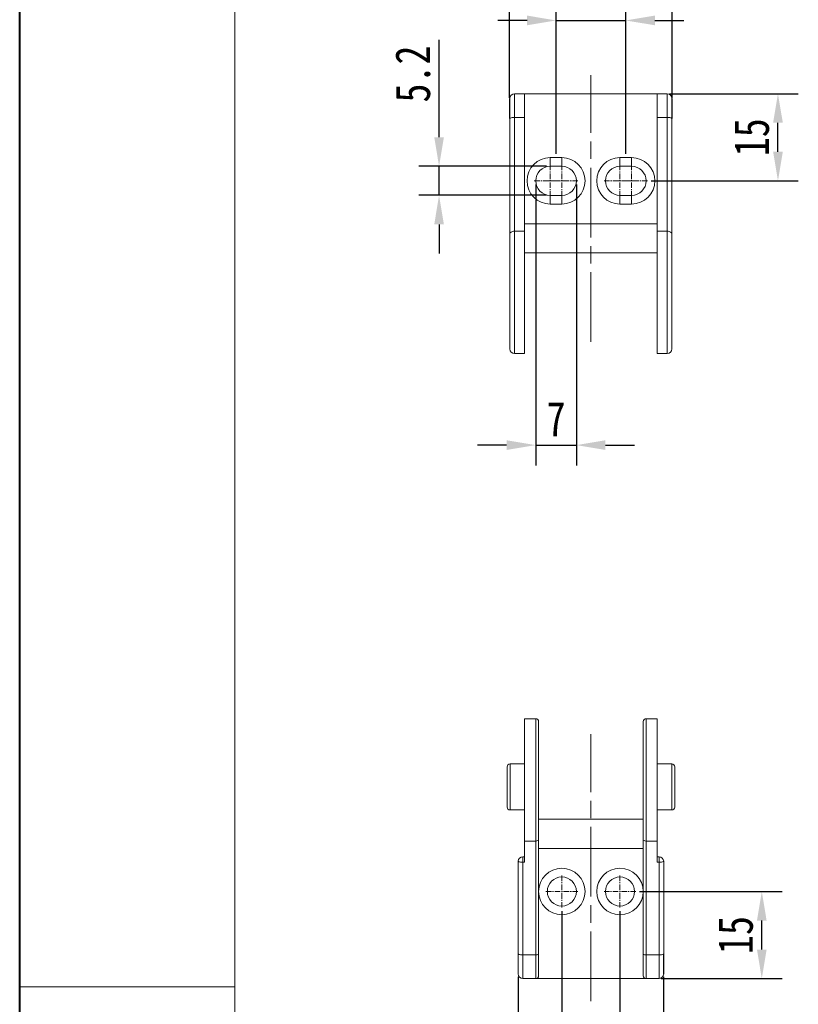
# Model space of a CAD drawing. Header units: millimetres. Extents: x 2978 to 3606, y -417 to 23.
# Tile 2 of 28: x 2978 to 3112, y -258 to -89. Entities that reach past the tile are written whole.
import ezdxf

# ---------------------------------------------------------------- set-up
doc = ezdxf.new("R2010")
doc.units = ezdxf.units.MM
doc.linetypes.add('ACAD_ISO08W100', pattern=[36, 24, -3, 6, -3])
doc.linetypes.add('CENTER', pattern=[0.6, 0.375, -0.075, 0.075, -0.075])
doc.layers.add('中心线', color=1, linetype='CENTER', lineweight=25)
doc.styles.get("Standard").update_dxf_attribs({"font": '仿宋_GB2312.ttf', "width": 0.8})
doc.dimstyles.new('副本 ISO-25.1', dxfattribs={"dimtxt": 6, "dimasz": 5, "dimexe": 3.5, "dimexo": 0.625, "dimgap": 1.5, "dimtad": 1, "dimdsep": 46, "dimtxsty": 'Standard', "dimcen": 2.5, "dimadec": 0, "dimazin": 0, "dimtfac": 1, "dimtmove": 0, "dimatfit": 3, "dimfxl": 0, "dimarcsym": 0})

# ---------------------------------------------------------------- blocks, each defined once
blk = doc.blocks.new('*D210')
at = {"color": 0, "lineweight": -2}
for p, q in [((3064.22, -253.64), (3064.22, -290.41)), ((3089.22, -253.64), (3089.22, -290.41)), ((3069.22, -286.91), (3084.22, -286.91))]:
    blk.add_line(p, q, dxfattribs=at)
at = {"color": 0, "lineweight": 9}
for points in [[(3069.22, -286.07), (3069.22, -287.74), (3064.22, -286.91)], [(3084.22, -286.07), (3084.22, -287.74), (3089.22, -286.91)]]:
    blk.add_solid(points, dxfattribs=at)
at = {"layer": 'Defpoints', "color": 0, "lineweight": 9}
for p in [(3064.22, -253.02), (3089.22, -253.02), (3089.22, -286.91)]:
    blk.add_point(p, dxfattribs=at)
at = {"color": 0, "lineweight": 9, "insert": (3076.72, -282.41), "char_height": 6, "attachment_point": 5}
blk.add_mtext('25', dxfattribs=at)
blk = doc.blocks.new('*D211')
at = {"color": 0, "lineweight": -2}
for p, q in [((3062.72, -102.31), (3062.72, -73.25)), ((3090.72, -102.31), (3090.72, -73.25)), ((3085.72, -76.75), (3067.72, -76.75))]:
    blk.add_line(p, q, dxfattribs=at)
at = {"color": 0, "lineweight": 9}
for points in [[(3067.72, -75.92), (3067.72, -77.59), (3062.72, -76.75)], [(3085.72, -75.92), (3085.72, -77.59), (3090.72, -76.75)]]:
    blk.add_solid(points, dxfattribs=at)
at = {"layer": 'Defpoints', "color": 0, "lineweight": 9}
for p in [(3062.72, -76.75), (3062.72, -102.94), (3090.72, -102.94)]:
    blk.add_point(p, dxfattribs=at)
at = {"color": 0, "lineweight": 9, "insert": (3076.72, -72.25), "char_height": 6, "attachment_point": 5}
blk.add_mtext('28', dxfattribs=at)
blk = doc.blocks.new('*D215')
at = {"color": 0, "lineweight": -2}
for p, q in [((3085.1, -238.97), (3109.62, -238.97)), ((3106.12, -248.97), (3106.12, -243.97)), ((3088.79, -253.97), (3109.62, -253.97))]:
    blk.add_line(p, q, dxfattribs=at)
at = {"color": 0, "lineweight": 9}
for points in [[(3105.29, -243.97), (3106.95, -243.97), (3106.12, -238.97)], [(3105.29, -248.97), (3106.95, -248.97), (3106.12, -253.97)]]:
    blk.add_solid(points, dxfattribs=at)
at = {"layer": 'Defpoints', "color": 0, "lineweight": 9}
for p in [(3084.47, -238.97), (3106.12, -238.97), (3088.16, -253.97)]:
    blk.add_point(p, dxfattribs=at)
at = {"color": 0, "lineweight": 9, "insert": (3101.62, -246.47), "char_height": 6, "attachment_point": 5, "rotation": 90}
blk.add_mtext('15', dxfattribs=at)
blk = doc.blocks.new('*D216')
at = {"color": 0, "lineweight": -2}
for p, q in [((3071.72, -242.34), (3071.72, -274.98)), ((3081.72, -242.34), (3081.72, -274.98)), ((3066.72, -271.48), (3061.72, -271.48)), ((3071.72, -271.48), (3081.72, -271.48)), ((3086.72, -271.48), (3091.72, -271.48))]:
    blk.add_line(p, q, dxfattribs=at)
at = {"color": 0, "lineweight": 9}
for points in [[(3066.72, -270.65), (3066.72, -272.32), (3071.72, -271.48)], [(3086.72, -270.65), (3086.72, -272.32), (3081.72, -271.48)]]:
    blk.add_solid(points, dxfattribs=at)
at = {"layer": 'Defpoints', "color": 0, "lineweight": 9}
for p in [(3071.72, -241.72), (3081.72, -241.72), (3081.72, -271.48)]:
    blk.add_point(p, dxfattribs=at)
at = {"color": 0, "lineweight": 9, "insert": (3076.72, -266.98), "char_height": 6, "attachment_point": 5}
blk.add_mtext('10', dxfattribs=at)
blk = doc.blocks.new('*D217')
at = {"color": 0, "lineweight": -2}
for p, q in [((3070.72, -111.99), (3070.72, -85.5)), ((3082.72, -111.99), (3082.72, -85.5)), ((3065.72, -89), (3060.72, -89)), ((3070.72, -89), (3082.72, -89)), ((3087.72, -89), (3092.72, -89))]:
    blk.add_line(p, q, dxfattribs=at)
at = {"color": 0, "lineweight": 9}
for points in [[(3065.72, -88.16), (3065.72, -89.83), (3070.72, -89)], [(3087.72, -88.16), (3087.72, -89.83), (3082.72, -89)]]:
    blk.add_solid(points, dxfattribs=at)
at = {"layer": 'Defpoints', "color": 0, "lineweight": 9}
for p in [(3082.72, -89), (3070.72, -112.61), (3082.72, -112.61)]:
    blk.add_point(p, dxfattribs=at)
at = {"color": 0, "lineweight": 9, "insert": (3076.72, -84.5), "char_height": 6, "attachment_point": 5}
blk.add_mtext('12', dxfattribs=at)
blk = doc.blocks.new('*D218')
at = {"color": 0, "lineweight": -2}
for p, q in [((3090.25, -101.61), (3112.4, -101.61)), ((3108.9, -111.61), (3108.9, -106.61)), ((3087.1, -116.61), (3112.4, -116.61))]:
    blk.add_line(p, q, dxfattribs=at)
at = {"color": 0, "lineweight": 9}
for points in [[(3108.07, -106.61), (3109.74, -106.61), (3108.9, -101.61)], [(3108.07, -111.61), (3109.74, -111.61), (3108.9, -116.61)]]:
    blk.add_solid(points, dxfattribs=at)
at = {"layer": 'Defpoints', "color": 0, "lineweight": 9}
for p in [(3089.63, -101.61), (3108.9, -101.61), (3086.47, -116.61)]:
    blk.add_point(p, dxfattribs=at)
at = {"color": 0, "lineweight": 9, "insert": (3104.4, -109.11), "char_height": 6, "attachment_point": 5, "rotation": 90}
blk.add_mtext('15', dxfattribs=at)
blk = doc.blocks.new('*D219')
at = {"color": 0, "lineweight": -2}
for p, q in [((3067.22, -117.24), (3067.22, -165.62)), ((3074.22, -117.24), (3074.22, -165.62)), ((3062.22, -162.12), (3057.22, -162.12)), ((3067.22, -162.12), (3074.22, -162.12)), ((3079.22, -162.12), (3084.22, -162.12))]:
    blk.add_line(p, q, dxfattribs=at)
at = {"color": 0, "lineweight": 9}
for points in [[(3062.22, -161.28), (3062.22, -162.95), (3067.22, -162.12)], [(3079.22, -161.28), (3079.22, -162.95), (3074.22, -162.12)]]:
    blk.add_solid(points, dxfattribs=at)
at = {"layer": 'Defpoints', "color": 0, "lineweight": 9}
for p in [(3067.22, -116.61), (3074.22, -116.61), (3074.22, -162.12)]:
    blk.add_point(p, dxfattribs=at)
at = {"color": 0, "lineweight": 9, "insert": (3070.72, -157.62), "char_height": 6, "attachment_point": 5}
blk.add_mtext('7', dxfattribs=at)
blk = doc.blocks.new('*D220')
at = {"color": 0, "lineweight": -2}
for p, q in [((3050.59, -109.11), (3050.59, -92.34)), ((3069.1, -114.11), (3047.09, -114.11)), ((3050.59, -119.11), (3050.59, -114.11)), ((3069.1, -119.11), (3047.09, -119.11)), ((3050.59, -124.11), (3050.59, -129.11))]:
    blk.add_line(p, q, dxfattribs=at)
at = {"color": 0, "lineweight": 9}
for points in [[(3049.76, -109.11), (3051.42, -109.11), (3050.59, -114.11)], [(3049.76, -124.11), (3051.42, -124.11), (3050.59, -119.11)]]:
    blk.add_solid(points, dxfattribs=at)
at = {"layer": 'Defpoints', "color": 0, "lineweight": 9}
for p in [(3050.59, -114.11), (3069.72, -114.11), (3069.72, -119.11)]:
    blk.add_point(p, dxfattribs=at)
at = {"color": 0, "lineweight": 9, "insert": (3046.09, -98.23), "char_height": 6, "attachment_point": 5, "rotation": 90}
blk.add_mtext('5.2', dxfattribs=at)

msp = doc.modelspace()

# ---------------------------------------------------------------- linework, layer by layer
at = {"color": 7, "lineweight": 40}
msp.add_line((2978.429, -416.77), (2978.429, 22.907), dxfattribs=at)
at = {"color": 7, "lineweight": 13}
msp.add_line((3015.439, -409.368), (3015.439, 15.505), dxfattribs=at)
at = {"color": 7, "linetype": 'Continuous', "lineweight": 15}
for p, q in [((3063.585, -101.612), (3063.585, -105.719)), ((3065.296, -101.612), (3063.585, -101.612)), ((3065.296, -101.612), (3065.296, -105.719)), ((3065.296, -101.612), (3088.146, -101.612)), ((3088.146, -101.612), (3089.857, -101.612)), ((3088.146, -105.719), (3088.146, -101.612)), ((3089.857, -105.719), (3089.857, -101.612)), ((3062.785, -105.871), (3062.785, -125.752)), ((3063.585, -105.719), (3063.585, -125.296)), ((3063.585, -105.719), (3065.296, -105.719)), ((3065.296, -105.719), (3065.296, -125.296)), ((3088.146, -105.719), (3089.857, -105.719)), ((3088.146, -125.296), (3088.146, -105.719)), ((3089.857, -125.296), (3089.857, -105.719)), ((3090.657, -125.752), (3090.657, -105.871)), ((3069.721, -112.612), (3071.721, -112.612)), ((3069.721, -112.612), (3069.721, -114.112)), ((3071.721, -114.112), (3071.721, -112.612)), ((3081.721, -112.612), (3083.721, -112.612)), ((3081.721, -112.612), (3081.721, -114.112)), ((3083.721, -114.112), (3083.721, -112.612)), ((3069.721, -114.112), (3071.721, -114.112)), ((3081.721, -114.112), (3083.721, -114.112)), ((3071.721, -119.112), (3069.721, -119.112)), ((3069.721, -119.112), (3069.721, -120.612)), ((3071.721, -120.612), (3071.721, -119.112)), ((3083.721, -119.112), (3081.721, -119.112)), ((3081.721, -119.112), (3081.721, -120.612)), ((3083.721, -120.612), (3083.721, -119.112)), ((3071.721, -120.612), (3069.721, -120.612)), ((3083.721, -120.612), (3081.721, -120.612)), ((3065.296, -125.296), (3063.585, -125.296)), ((3063.585, -125.296), (3063.585, -146.352)), ((3065.296, -124.012), (3088.146, -124.012)), ((3065.296, -125.296), (3065.296, -146.352)), ((3088.146, -146.352), (3088.146, -125.296)), ((3088.146, -125.296), (3089.857, -125.296)), ((3089.857, -146.352), (3089.857, -125.296)), ((3062.785, -125.752), (3062.785, -145.552)), ((3088.146, -129.035), (3065.296, -129.035)), ((3090.657, -145.552), (3090.657, -134.61)), ((3063.585, -146.352), (3065.296, -146.352)), ((3088.146, -146.352), (3089.857, -146.352)), ((3067.221, -209.229), (3065.3, -209.229)), ((3065.3, -209.229), (3065.3, -230.285)), ((3067.221, -230.285), (3067.221, -209.229)), ((3067.721, -209.729), (3067.721, -220.972)), ((3088.142, -209.229), (3086.221, -209.229)), ((3086.221, -209.229), (3086.221, -230.285)), ((3088.142, -209.229), (3088.142, -230.285)), ((3065.3, -217.004), (3062.799, -217.004)), ((3062.799, -217.004), (3062.799, -224.94)), ((3090.643, -217.004), (3088.142, -217.004)), ((3090.643, -220.972), (3090.643, -217.004)), ((3090.643, -224.94), (3090.643, -220.972)), ((3062.799, -224.94), (3065.3, -224.94)), ((3088.142, -224.94), (3090.643, -224.94)), ((3067.721, -226.547), (3085.721, -226.547)), ((3065.3, -230.285), (3067.221, -230.285)), ((3065.3, -233.928), (3065.3, -230.285)), ((3067.221, -249.862), (3067.221, -230.285)), ((3067.721, -230.002), (3067.721, -249.767)), ((3085.721, -249.767), (3085.721, -230.002)), ((3086.221, -230.285), (3088.142, -230.285)), ((3086.221, -230.285), (3086.221, -249.862)), ((3088.142, -230.285), (3088.142, -233.928)), ((3067.721, -231.569), (3085.721, -231.569)), ((3064.205, -233.776), (3064.205, -249.71)), ((3065.005, -232.976), (3065.005, -233.928)), ((3065.3, -232.976), (3065.005, -232.976)), ((3065.005, -233.928), (3065.005, -249.862)), ((3065.005, -233.928), (3065.3, -233.928)), ((3088.437, -232.976), (3088.142, -232.976)), ((3088.142, -233.928), (3088.437, -233.928)), ((3088.437, -233.928), (3088.437, -232.976)), ((3088.437, -249.862), (3088.437, -233.928)), ((3089.237, -249.71), (3089.237, -233.776)), ((3065.005, -249.862), (3067.221, -249.862)), ((3065.005, -253.97), (3065.005, -249.862)), ((3067.221, -253.97), (3067.221, -249.862)), ((3086.221, -249.862), (3088.437, -249.862)), ((3086.221, -249.862), (3086.221, -253.97)), ((3088.437, -253.97), (3088.437, -249.862)), ((3067.221, -253.97), (3065.005, -253.97)), ((3088.437, -253.97), (3067.221, -253.97)), ((3088.437, -253.97), (3086.221, -253.97))]:
    msp.add_line(p, q, dxfattribs=at)
at = {"color": 1, "linetype": 'CENTER', "lineweight": 9, "ltscale": 2.54}
for p, q in [((3069.721, -119.362), (3069.721, -113.862)), ((3071.721, -119.362), (3071.721, -113.862)), ((3081.721, -119.362), (3081.721, -113.862)), ((3083.721, -119.362), (3083.721, -113.862)), ((3066.971, -116.612), (3072.471, -116.612)), ((3068.971, -116.612), (3074.471, -116.612)), ((3078.971, -116.612), (3084.471, -116.612)), ((3080.971, -116.612), (3086.471, -116.612)), ((3071.721, -236.22), (3071.721, -241.72)), ((3081.721, -236.22), (3081.721, -241.72)), ((3068.971, -238.97), (3074.471, -238.97)), ((3084.471, -238.97), (3078.971, -238.97))]:
    msp.add_line(p, q, dxfattribs=at)
at = {"color": 7, "lineweight": 15}
msp.add_line((2978.429, -255.407), (3015.439, -255.407), dxfattribs=at)
at = {"color": 7, "linetype": 'Continuous', "lineweight": 15}
for centre, radius, start, end in [((3063.585, -102.412), 0.8, 90, 180), ((3089.857, -102.412), 0.8, 0, 90), ((3063.392, -106.885), 1.181, 80.60705, 120.93984), ((3090.05, -106.885), 1.181, 59.06016, 99.39295), ((3069.721, -116.612), 4, 90, 270), ((3071.721, -116.612), 4, 270, 90), ((3081.721, -116.612), 4, 90, 270), ((3083.721, -116.612), 4, 270, 90), ((3069.721, -116.612), 2.5, 90, 270), ((3071.721, -116.612), 2.5, 270, 90), ((3081.721, -116.612), 2.5, 90, 270), ((3083.721, -116.612), 2.5, 270, 90), ((3063.585, -145.552), 0.8, 180, 270), ((3089.857, -145.552), 0.8, 270, 0), ((3067.221, -209.729), 0.5, 0, 90), ((3086.221, -209.729), 0.5, 90, 180), ((3062.799, -217.506), 0.502, 90, 180), ((3090.643, -217.506), 0.502, 0, 90), ((3062.799, -224.437), 0.502, 180, 270), ((3090.643, -224.437), 0.502, 270, 0), ((3065.005, -233.776), 0.8, 90, 180), ((3064.813, -232.763), 1.181, 239.06016, 279.39295), ((3088.437, -233.776), 0.8, 0, 90), ((3088.63, -232.763), 1.181, 260.60705, 300.93984), ((3071.721, -238.97), 4, 90, 270), ((3071.721, -238.97), 4, 270, 90), ((3081.721, -238.97), 4, 90, 270), ((3081.721, -238.97), 4, 270, 90), ((3071.721, -238.97), 2.5, 90, 270), ((3071.721, -238.97), 2.5, 270, 90), ((3081.721, -238.97), 2.5, 90, 270), ((3081.721, -238.97), 2.5, 270, 90), ((3064.813, -248.697), 1.181, 239.06016, 279.39295), ((3067.342, -249.134), 0.738, 260.60705, 300.93984), ((3086.101, -249.134), 0.738, 239.06016, 279.39295), ((3088.63, -248.697), 1.181, 260.60705, 300.93984), ((3065.005, -253.17), 0.8, 180, 270), ((3067.221, -253.47), 0.5, 270, 0), ((3086.221, -253.47), 0.5, 180, 270), ((3088.437, -253.17), 0.8, 270, 0)]:
    msp.add_arc(centre, radius, start, end, dxfattribs=at)
at = {"color": 7, "linetype": 'Continuous', "lineweight": 9}
for points, knots in [([(3062.72, -102.412), (3062.72, -102.414), (3062.72, -102.42), (3062.72, -102.452), (3062.72, -102.476), (3062.72, -102.592), (3062.72, -102.728), (3062.72, -103.246), (3062.72, -103.741), (3062.72, -104.803), (3062.72, -105.328), (3062.72, -105.871)], [0, 0, 0, 0, 0.07735115, 0.07735115, 0.15470231, 0.15470231, 0.35453542, 0.35453542, 0.71740144, 0.71740144, 1, 1, 1, 1]), ([(3090.722, -105.871), (3090.722, -105.607), (3090.722, -105.347), (3090.722, -104.846), (3090.722, -104.606), (3090.722, -103.697), (3090.722, -103.144), (3090.722, -102.641), (3090.722, -102.525), (3090.722, -102.429), (3090.722, -102.414), (3090.722, -102.412)], [0, 0, 0, 0, 0.1372928, 0.1372928, 0.2745857, 0.2745857, 0.6864162, 0.6864162, 0.8861541, 0.8861541, 1, 1, 1, 1]), ([(3064.22, -249.71), (3064.22, -249.974), (3064.22, -250.234), (3064.22, -250.735), (3064.22, -250.976), (3064.22, -251.884), (3064.22, -252.437), (3064.22, -252.94), (3064.22, -253.056), (3064.22, -253.152), (3064.22, -253.168), (3064.22, -253.17)], [0, 0, 0, 0, 0.1372928, 0.1372928, 0.2745857, 0.2745857, 0.6864442, 0.6864442, 0.8861705, 0.8861705, 1, 1, 1, 1]), ([(3089.222, -253.17), (3089.222, -253.167), (3089.222, -253.161), (3089.222, -253.129), (3089.222, -253.105), (3089.222, -252.99), (3089.222, -252.853), (3089.222, -252.335), (3089.222, -251.84), (3089.222, -250.779), (3089.222, -250.254), (3089.222, -249.71)], [0, 0, 0, 0, 0.0773512, 0.0773512, 0.1547023, 0.1547023, 0.3545359, 0.3545359, 0.7174306, 0.7174306, 1, 1, 1, 1])]:
    msp.add_open_spline(points, degree=3, knots=knots, dxfattribs=at)
at = {"color": 7, "linetype": 'Continuous', "lineweight": 15}
for points, knots in [([(3062.785, -102.412), (3062.785, -102.413), (3062.785, -102.415), (3062.785, -102.43), (3062.785, -102.454), (3062.785, -102.488), (3062.785, -102.531), (3062.785, -102.584), (3062.785, -102.665), (3062.785, -102.783), (3062.785, -102.954), (3062.785, -103.155), (3062.785, -103.384), (3062.785, -103.638), (3062.785, -104.01), (3062.785, -104.517), (3062.785, -105.07), (3062.785, -105.479), (3062.785, -105.71), (3062.785, -105.827), (3062.785, -105.871)], [0, 0, 0, 0, 0.03463202, 0.06926404, 0.10389607, 0.13852809, 0.17316011, 0.20779213, 0.24242416, 0.30682449, 0.37122799, 0.43568199, 0.50012926, 0.56477872, 0.6289359, 0.75770378, 0.87877076, 0.93915991, 0.97689107, 1, 1, 1, 1]), ([(3090.657, -105.871), (3090.657, -105.805), (3090.657, -105.672), (3090.657, -105.475), (3090.657, -105.28), (3090.657, -105.089), (3090.657, -104.902), (3090.657, -104.718), (3090.657, -104.488), (3090.657, -104.218), (3090.657, -103.917), (3090.657, -103.638), (3090.657, -103.384), (3090.657, -103.155), (3090.657, -102.887), (3090.657, -102.634), (3090.657, -102.481), (3090.657, -102.427), (3090.657, -102.413), (3090.657, -102.412), (3090.657, -102.412)], [0, 0, 0, 0, 0.034632, 0.069264, 0.1038961, 0.1385281, 0.1731601, 0.2077921, 0.2424242, 0.3068245, 0.371228, 0.435682, 0.5001293, 0.5647787, 0.6289359, 0.7577038, 0.8787708, 0.9391599, 0.9768911, 1, 1, 1, 1]), ([(3063.585, -125.296), (3063.475, -125.296), (3063.368, -125.309), (3063.171, -125.357), (3063.082, -125.392), (3062.865, -125.519), (3062.785, -125.636), (3062.785, -125.752)], [0, 0, 0, 0, 0.25, 0.25, 0.5, 0.5, 1, 1, 1, 1]), ([(3089.857, -125.296), (3089.967, -125.296), (3090.074, -125.309), (3090.271, -125.357), (3090.36, -125.392), (3090.578, -125.519), (3090.657, -125.636), (3090.657, -125.752)], [0, 0, 0, 0, 0.25, 0.25, 0.5, 0.5, 1, 1, 1, 1]), ([(3090.657, -134.61), (3090.657, -134.504), (3090.657, -134.292), (3090.657, -133.974), (3090.657, -133.657), (3090.657, -133.235), (3090.657, -132.71), (3090.657, -132.081), (3090.657, -131.455), (3090.657, -130.627), (3090.657, -129.826), (3090.657, -129.061), (3090.657, -128.323), (3090.657, -127.632), (3090.657, -127.069), (3090.657, -126.769), (3090.657, -126.478), (3090.657, -126.134), (3090.657, -125.88), (3090.657, -125.752)], [0, 0, 0, 0, 0.0308123, 0.0616246, 0.0924369, 0.1232494, 0.1848822, 0.2465131, 0.3099941, 0.3732604, 0.5000031, 0.5634841, 0.6267504, 0.7534931, 0.8152131, 0.8482346, 0.8767367, 0.938369, 1, 1, 1, 1]), ([(3085.721, -209.729), (3085.721, -209.729), (3085.721, -209.729), (3085.721, -209.732), (3085.721, -209.736), (3085.721, -209.743), (3085.721, -209.75), (3085.721, -209.762), (3085.721, -209.785), (3085.721, -209.828), (3085.721, -209.881), (3085.721, -209.937), (3085.721, -210), (3085.721, -210.074), (3085.721, -210.157), (3085.721, -210.233), (3085.721, -210.298), (3085.721, -210.348), (3085.721, -210.399), (3085.721, -210.453), (3085.721, -210.509), (3085.721, -210.566), (3085.721, -210.626), (3085.721, -210.675), (3085.721, -210.722), (3085.721, -210.774), (3085.721, -210.852), (3085.721, -210.949), (3085.721, -211.049), (3085.721, -211.128), (3085.721, -211.184), (3085.721, -211.22), (3085.721, -211.344), (3085.721, -211.571), (3085.721, -211.925), (3085.721, -212.307), (3085.721, -212.775), (3085.721, -213.347), (3085.721, -214.038), (3085.721, -214.642), (3085.721, -215.13), (3085.721, -215.482), (3085.721, -215.816), (3085.721, -216.088), (3085.721, -216.319), (3085.721, -216.553), (3085.721, -216.815), (3085.721, -217.061), (3085.721, -217.249), (3085.721, -217.486), (3085.721, -217.795), (3085.721, -218.202), (3085.721, -218.584), (3085.721, -218.893), (3085.721, -219.153), (3085.721, -219.414), (3085.721, -219.706), (3085.721, -219.977), (3085.721, -220.183), (3085.721, -220.437), (3085.721, -220.763), (3085.721, -221.185), (3085.721, -221.578), (3085.721, -221.892), (3085.721, -222.155), (3085.721, -222.417), (3085.721, -222.708), (3085.721, -222.977), (3085.721, -223.18), (3085.721, -223.424), (3085.721, -223.732), (3085.721, -224.125), (3085.721, -224.487), (3085.721, -224.774), (3085.721, -225.014), (3085.721, -225.251), (3085.721, -225.512), (3085.721, -225.751), (3085.721, -225.931), (3085.721, -226.256), (3085.721, -226.738), (3085.721, -227.353), (3085.721, -227.766), (3085.721, -227.996), (3085.721, -228.078), (3085.721, -228.159), (3085.721, -228.239), (3085.721, -228.297), (3085.721, -228.368), (3085.721, -228.471), (3085.721, -228.637), (3085.721, -228.811), (3085.721, -228.969), (3085.721, -229.096), (3085.721, -229.458), (3085.721, -229.746), (3085.721, -230.002)], [0, 0, 0, 0, 0.00423643, 0.00956195, 0.01488741, 0.02021279, 0.02553809, 0.02811934, 0.03919288, 0.05497604, 0.06662126, 0.07686653, 0.08818539, 0.09950406, 0.11082251, 0.12214071, 0.1276444, 0.13314799, 0.1386515, 0.14415493, 0.14965831, 0.15516163, 0.16066492, 0.16616818, 0.16845653, 0.17288159, 0.17944333, 0.18814166, 0.19612239, 0.2024553, 0.2057618, 0.20833593, 0.21017769, 0.23218424, 0.25419076, 0.27619728, 0.29820383, 0.32999025, 0.36218317, 0.39478251, 0.40924697, 0.42371114, 0.43817512, 0.44964483, 0.45611748, 0.46540154, 0.47682579, 0.48637522, 0.4934605, 0.49808161, 0.51306515, 0.52804832, 0.54303124, 0.55490766, 0.56160998, 0.5712282, 0.58305017, 0.59292404, 0.60026979, 0.6050874, 0.62007094, 0.63505411, 0.65003703, 0.66191223, 0.6686141, 0.67823303, 0.69005428, 0.69992599, 0.7072723, 0.71209318, 0.72655764, 0.74102181, 0.75548579, 0.76695186, 0.77342318, 0.78270935, 0.79413135, 0.80367417, 0.81076115, 0.81539228, 0.84244193, 0.86948955, 0.89328624, 0.89702607, 0.90076585, 0.90450555, 0.90824519, 0.91198475, 0.91265802, 0.91824783, 0.92657523, 0.93661255, 0.94384576, 0.95031081, 0.95600768, 1, 1, 1, 1]), ([(3062.297, -217.506), (3062.297, -217.506), (3062.297, -217.871), (3062.297, -219.171), (3062.297, -220.053), (3062.297, -220.972)], [0, 0, 0, 0, 0.5, 0.5, 1, 1, 1, 1]), ([(3067.721, -220.972), (3067.721, -221.08), (3067.721, -221.295), (3067.721, -221.618), (3067.721, -221.94), (3067.721, -222.261), (3067.721, -222.581), (3067.721, -222.9), (3067.721, -223.218), (3067.721, -223.861), (3067.721, -224.816), (3067.721, -226.038), (3067.721, -227.19), (3067.721, -228.072), (3067.721, -228.723), (3067.721, -229.178), (3067.721, -229.608), (3067.721, -229.87), (3067.721, -230.002)], [0, 0, 0, 0, 0.0309076, 0.0617416, 0.0925275, 0.1232908, 0.1540572, 0.1848522, 0.2157014, 0.2466301, 0.3732719, 0.5000123, 0.626653, 0.7533945, 0.8151294, 0.876672, 0.9382273, 1, 1, 1, 1]), ([(3091.145, -224.437), (3091.145, -224.437), (3091.145, -224.072), (3091.145, -222.772), (3091.145, -221.891), (3091.145, -220.972)], [0, 0, 0, 0, 0.5, 0.5, 1, 1, 1, 1]), ([(3067.221, -230.285), (3067.358, -230.285), (3067.49, -230.252), (3067.671, -230.146), (3067.721, -230.073), (3067.721, -230.002)], [0, 0, 0, 0, 0.5, 0.5, 1, 1, 1, 1]), ([(3086.221, -230.285), (3086.084, -230.285), (3085.952, -230.252), (3085.771, -230.146), (3085.721, -230.073), (3085.721, -230.002)], [0, 0, 0, 0, 0.5, 0.5, 1, 1, 1, 1]), ([(3064.205, -249.71), (3064.205, -249.776), (3064.205, -249.91), (3064.205, -250.107), (3064.205, -250.301), (3064.205, -250.492), (3064.205, -250.68), (3064.205, -250.863), (3064.205, -251.093), (3064.205, -251.364), (3064.205, -251.664), (3064.205, -251.943), (3064.205, -252.197), (3064.205, -252.426), (3064.205, -252.694), (3064.205, -252.948), (3064.205, -253.101), (3064.205, -253.154), (3064.205, -253.168), (3064.205, -253.169), (3064.205, -253.17)], [0, 0, 0, 0, 0.034632, 0.069264, 0.1038961, 0.1385281, 0.1731601, 0.2077921, 0.2424242, 0.3068245, 0.371228, 0.435682, 0.5001293, 0.5647787, 0.6289359, 0.7577038, 0.8787708, 0.9391599, 0.9768911, 1, 1, 1, 1]), ([(3067.721, -249.767), (3067.721, -249.839), (3067.721, -249.981), (3067.721, -250.192), (3067.721, -250.4), (3067.721, -250.604), (3067.721, -250.804), (3067.721, -251), (3067.721, -251.365), (3067.721, -251.871), (3067.721, -252.442), (3067.721, -252.905), (3067.721, -253.18), (3067.721, -253.332), (3067.721, -253.411), (3067.721, -253.461), (3067.721, -253.467), (3067.721, -253.47)], [0, 0, 0, 0, 0.0348236, 0.0694548, 0.1039725, 0.1384564, 0.1729866, 0.2076427, 0.2425035, 0.3711835, 0.5000223, 0.6286969, 0.7575411, 0.8183374, 0.8787271, 0.9391386, 1, 1, 1, 1]), ([(3085.721, -253.47), (3085.721, -253.469), (3085.721, -253.467), (3085.721, -253.451), (3085.721, -253.425), (3085.721, -253.389), (3085.721, -253.342), (3085.721, -253.285), (3085.721, -253.158), (3085.721, -252.905), (3085.721, -252.443), (3085.721, -251.871), (3085.721, -251.321), (3085.721, -250.856), (3085.721, -250.504), (3085.721, -250.141), (3085.721, -249.892), (3085.721, -249.767)], [0, 0, 0, 0, 0.0348236, 0.0694548, 0.1039725, 0.1384564, 0.1729866, 0.2076427, 0.2425035, 0.3711835, 0.5000223, 0.6286969, 0.7575411, 0.8183374, 0.8787271, 0.9391386, 1, 1, 1, 1]), ([(3089.237, -253.17), (3089.237, -253.169), (3089.237, -253.167), (3089.237, -253.152), (3089.237, -253.127), (3089.237, -253.093), (3089.237, -253.05), (3089.237, -252.997), (3089.237, -252.917), (3089.237, -252.798), (3089.237, -252.627), (3089.237, -252.427), (3089.237, -252.197), (3089.237, -251.943), (3089.237, -251.572), (3089.237, -251.065), (3089.237, -250.512), (3089.237, -250.102), (3089.237, -249.871), (3089.237, -249.754), (3089.237, -249.71)], [0, 0, 0, 0, 0.034632, 0.069264, 0.1038961, 0.1385281, 0.1731601, 0.2077921, 0.2424242, 0.3068245, 0.371228, 0.435682, 0.5001293, 0.5647787, 0.6289359, 0.7577038, 0.8787708, 0.9391599, 0.9768911, 1, 1, 1, 1])]:
    msp.add_open_spline(points, degree=3, knots=knots, dxfattribs=at)
for points in [[(3091.145, -220.972), (3091.145, -219.059), (3091.145, -217.506), (3091.145, -217.506)], [(3062.297, -220.972), (3062.297, -222.884), (3062.297, -224.437), (3062.297, -224.437)]]:
    msp.add_open_spline(points, degree=3, dxfattribs=at)
at = {"layer": '中心线', "linetype": 'ACAD_ISO08W100', "lineweight": 13, "ltscale": 0.5}
for p, q in [((3076.721, -144.348), (3076.721, -98.413)), ((3076.721, -257.844), (3076.721, -211.909))]:
    msp.add_line(p, q, dxfattribs=at)

# ---------------------------------------------------------------- dimensions: what is measured, and where the dimension line sits
at = {"color": 5, "lineweight": 9}
for base, p1, p2, picture, middle in [((3062.72, -76.753), (3090.722, -102.938), (3062.72, -102.938), '*D211', (3076.721, -72.253)), ((3082.721, -88.997), (3070.721, -112.612), (3082.721, -112.612), '*D217', (3076.721, -84.497)), ((3074.221, -162.118), (3067.221, -116.612), (3074.221, -116.612), '*D219', (3070.721, -157.618)), ((3081.721, -271.484), (3071.721, -241.72), (3081.721, -241.72), '*D216', (3076.721, -266.984)), ((3089.222, -286.905), (3064.22, -253.018), (3089.222, -253.018), '*D210', (3076.721, -282.405))]:
    dim = msp.add_linear_dim(base=base, p1=p1, p2=p2, dimstyle='副本 ISO-25.1', dxfattribs=at)
    dim.commit()
    dim.dimension.update_dxf_attribs({"geometry": picture, "text_midpoint": middle})
dim = msp.add_linear_dim(base=(3050.589, -114.112), p1=(3069.721, -119.112), p2=(3069.721, -114.112), angle=90, text='5.2', dimstyle='副本 ISO-25.1', dxfattribs=at)
dim.commit()
dim.dimension.update_dxf_attribs({"geometry": '*D220', "text_midpoint": (3046.089, -98.227)})
for base, p1, p2, picture, middle in [((3108.902, -101.612), (3086.471, -116.612), (3089.626, -101.612), '*D218', (3104.402, -109.112)), ((3106.119, -238.97), (3088.161, -253.97), (3084.471, -238.97), '*D215', (3101.619, -246.47))]:
    dim = msp.add_linear_dim(base=base, p1=p1, p2=p2, angle=90, dimstyle='副本 ISO-25.1', dxfattribs=at)
    dim.commit()
    dim.dimension.update_dxf_attribs({"geometry": picture, "text_midpoint": middle})

doc.saveas('drawing.dxf')
